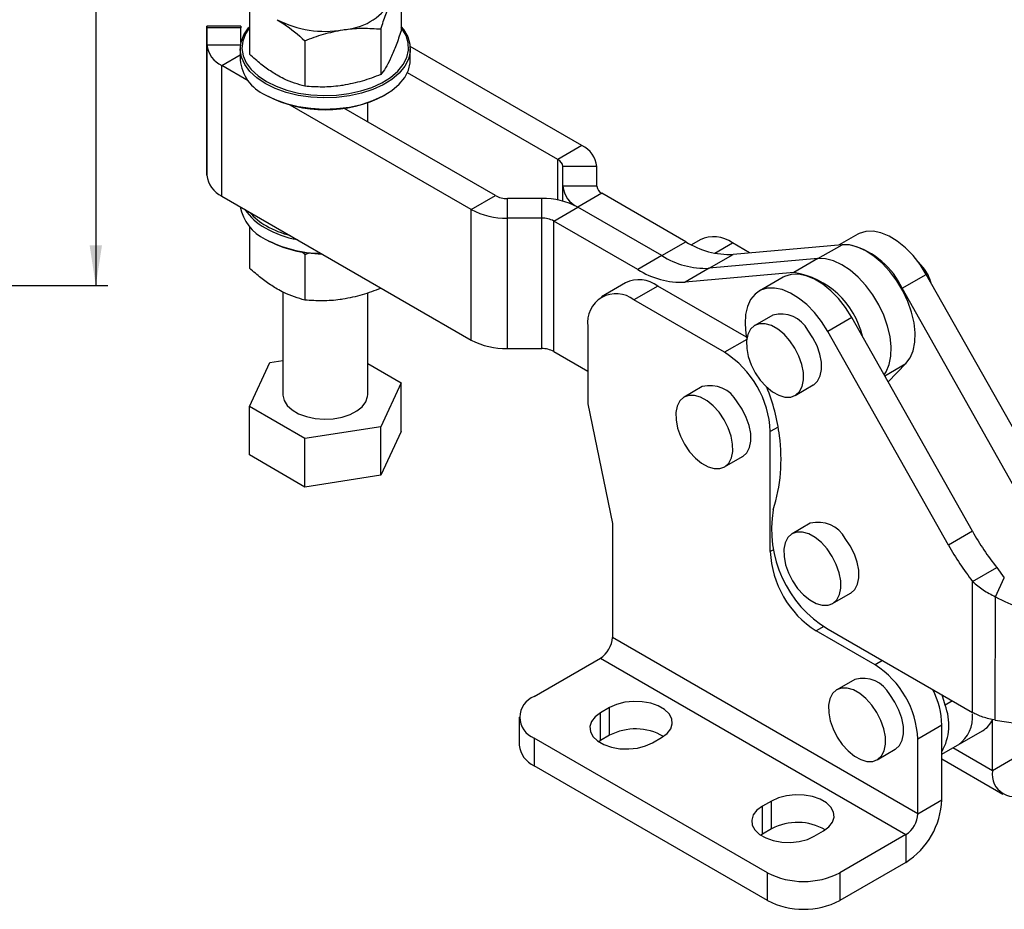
# Model space of a CAD drawing. Header units: millimetres. Extents: x 34 to 407, y 41 to 288.
# Tile 16 of 20: x 276 to 357, y 149 to 222. Entities that reach past the tile are written whole.
import ezdxf

# ---------------------------------------------------------------- set-up
doc = ezdxf.new("R2010")
doc.units = ezdxf.units.MM
doc.layers.add('FORMATO', color=179, linetype='Continuous')
doc.styles.add('SLDTEXTSTYLE0', font='TXT', dxfattribs={"width": 0.75})
doc.dimstyles.new('SLDDIMSTYLE0', dxfattribs={"dimtxt": 3.5, "dimasz": 3.302, "dimexe": 0, "dimexo": 0.0625, "dimgap": 0.875, "dimtad": 1, "dimdec": 1, "dimlfac": 0.5, "dimrnd": 1e-09, "dimzin": 12, "dimdsep": 46, "dimtxsty": 'SLDTEXTSTYLE0', "dimsah": 1, "dimcen": 0.09, "dimadec": 0, "dimazin": 3, "dimtfac": 1, "dimtdec": 1, "dimtofl": 0, "dimtmove": 0, "dimatfit": 3, "dimfxl": 0, "dimfrac": 2, "dimtolj": 1, "dimtzin": 12, "dimarcsym": 0})

# ---------------------------------------------------------------- blocks, each defined once
blk = doc.blocks.new('_D_3')
at = {"layer": 'FORMATO'}
for p, q in [((150.814, 270.299), (282.887, 270.299)), ((281.887, 270.299), (281.887, 199.879)), ((171.561, 199.879), (282.887, 199.879))]:
    blk.add_line(p, q, dxfattribs=at)
for points in [[(281.887, 270.299), (281.379, 266.997), (282.395, 266.997)], [(281.887, 199.879), (282.395, 203.181), (281.379, 203.181)]]:
    blk.add_solid(points, dxfattribs=at)
at = {"layer": 'FORMATO', "insert": (277.375, 228.721), "char_height": 3.5, "attachment_point": 1, "rotation": 90, "style": 'SLDTEXTSTYLE0'}
blk.add_mtext('35,2', dxfattribs=at)

msp = doc.modelspace()

# ---------------------------------------------------------------- linework, layer by layer
at = {"color": 7, "linetype": 'Continuous', "lineweight": 25}
for p, q in [((307.0238, 224.6128), (307.0238, 220.8571)), ((294.5319, 222.6806), (294.5318, 218.9249)), ((291.034, 220.9294), (291.0339, 211.3293)), ((293.834, 221.2253), (291.034, 221.2253)), ((293.834, 221.0969), (291.034, 221.0969)), ((291.034, 219.7111), (291.034, 221.0969)), ((293.834, 219.8797), (293.834, 221.0969)), ((305.3502, 221.007), (305.3502, 217.2513)), ((291.0338, 208.9679), (291.034, 219.7111)), ((299.1042, 220.041), (299.1042, 216.2852)), ((293.7778, 219.3684), (293.7778, 218.4539)), ((321.9064, 211.3994), (307.7698, 219.5606)), ((307.7778, 218.4536), (307.7778, 219.3681)), ((292.264, 207.2533), (292.2642, 217.9966)), ((294.4363, 216.7426), (292.2642, 217.9966)), ((319.9265, 210.2564), (307.5392, 217.4077)), ((295.8273, 215.5967), (295.9263, 215.5395)), ((304.2777, 213.3471), (304.2777, 214.9333)), ((305.6291, 215.5394), (305.7281, 215.5965)), ((312.7989, 206.1417), (297.8952, 214.7458)), ((314.7788, 207.2847), (302.3155, 214.4799)), ((321.9064, 211.3994), (319.9265, 210.2564)), ((291.0338, 210.3536), (291.0338, 208.9679)), ((320.3365, 208.0522), (320.3365, 209.6849)), ((323.1365, 209.6849), (320.3365, 209.6849)), ((320.3365, 206.8301), (320.3365, 209.6849)), ((323.1365, 208.0522), (323.1365, 209.6849)), ((323.1365, 208.0522), (320.3365, 208.0522)), ((292.264, 207.2533), (312.7987, 195.3984)), ((312.7989, 206.1417), (314.7788, 207.2847)), ((318.5968, 207.0479), (315.7687, 207.048)), ((315.7687, 205.4315), (315.7687, 207.048)), ((318.5968, 205.4315), (318.5968, 207.0479)), ((323.5466, 207.4807), (321.5667, 206.3377)), ((330.4598, 203.4896), (323.5466, 207.4807)), ((312.7987, 195.3984), (312.7989, 206.1417)), ((319.5868, 205.1947), (321.5667, 206.3377)), ((328.4799, 202.3467), (321.5667, 206.3377)), ((315.7685, 194.6882), (315.7687, 205.4315)), ((318.5968, 205.4315), (315.7687, 205.4315)), ((318.5966, 194.6882), (318.5968, 205.4315)), ((319.5866, 194.4515), (319.5868, 205.1947)), ((326.5, 201.2037), (319.5868, 205.1947)), ((294.5315, 204.7429), (294.5315, 201.3227)), ((295.8271, 203.7103), (295.9261, 203.6531)), ((328.4799, 202.3467), (330.4598, 203.4896)), ((331.6279, 203.6495), (330.9189, 203.2402)), ((344.6103, 204.112), (343.0731, 203.2246)), ((298.809, 202.6742), (299.1039, 202.4388)), ((335.7129, 202.5667), (334.2947, 203.3854)), ((343.3197, 203.2466), (334.3572, 202.4455)), ((341.3398, 202.1036), (343.3197, 203.2466)), ((299.1039, 202.4388), (299.5701, 202.6012)), ((299.1039, 202.4388), (299.1039, 198.683)), ((328.4799, 202.3467), (326.5, 201.2037)), ((332.3773, 201.3025), (334.3572, 202.4455)), ((341.3398, 202.1036), (332.3773, 201.3025)), ((341.3398, 202.1036), (339.3599, 200.9607)), ((332.3773, 201.3025), (330.3974, 200.1596)), ((339.3599, 200.9607), (330.3974, 200.1596)), ((338.4726, 200.5687), (336.4927, 199.4258)), ((348.2762, 199.6554), (350.2561, 200.7984)), ((360.1973, 183.1928), (350.2561, 200.7984)), ((305.3498, 199.6987), (305.3498, 199.6491)), ((325.4902, 200.1063), (323.5103, 198.9633)), ((328.157, 199.8422), (326.1771, 198.6992)), ((335.4627, 195.6248), (328.157, 199.8422)), ((358.2174, 182.0498), (348.2762, 199.6554)), ((297.2774, 199.3503), (297.2773, 190.904)), ((304.2773, 190.9039), (304.2774, 199.2756)), ((333.6451, 194.3881), (326.1771, 198.6992)), ((337.6301, 197.4555), (336.1452, 196.5983)), ((344.1184, 197.2552), (342.1385, 196.1122)), ((354.0596, 179.6496), (344.1184, 197.2552)), ((322.4054, 196.5212), (322.4054, 190.1332)), ((352.0797, 178.5066), (342.1385, 196.1122)), ((315.7685, 194.6882), (318.5966, 194.6882)), ((319.5866, 194.4515), (322.4054, 192.8241)), ((294.5313, 189.9378), (296.2049, 193.5436)), ((296.2049, 193.5436), (297.2773, 193.7095)), ((304.2773, 193.4553), (307.0232, 191.87)), ((347.1095, 191.958), (348.5859, 193.4522)), ((307.0232, 191.87), (305.3496, 188.2642)), ((307.0232, 187.869), (307.0232, 191.87)), ((331.8067, 191.562), (330.3218, 190.7048)), ((339.4699, 190.8391), (340.9548, 191.6963)), ((294.5312, 185.9368), (294.5313, 189.9378)), ((299.1036, 187.2981), (294.5313, 189.9378)), ((322.4054, 190.1332), (324.417, 180.3028)), ((305.3496, 188.2642), (299.1036, 187.2981)), ((305.3496, 184.2632), (305.3496, 188.2642)), ((299.1036, 183.2971), (299.1036, 187.2981)), ((307.0232, 187.869), (305.3496, 184.2632)), ((337.4168, 177.983), (337.4168, 187.8553)), ((299.1036, 183.2971), (294.5312, 185.9368)), ((333.6465, 184.9456), (335.1315, 185.8028)), ((305.3496, 184.2632), (299.1036, 183.2971)), ((324.417, 180.3028), (324.417, 170.9146)), ((340.7031, 180.3102), (339.2181, 179.453)), ((354.0596, 179.6496), (352.0797, 178.5066)), ((354.0727, 175.5218), (356.0526, 176.6648)), ((356.0526, 176.6648), (356.6791, 175.828)), ((354.0526, 164.7392), (354.0727, 175.5218)), ((355.9544, 174.2642), (356.6791, 175.828)), ((342.5429, 173.6938), (344.0278, 174.551)), ((355.9354, 164.1106), (355.9544, 174.2642)), ((346.0415, 168.6486), (341.1885, 171.4502)), ((342.1674, 171.6006), (354.0526, 164.7392)), ((349.5617, 156.3989), (324.417, 170.9146)), ((317.9823, 166.0568), (323.4271, 169.2)), ((323.4271, 169.2), (348.5718, 154.6843)), ((344.3791, 167.4632), (342.8942, 166.606)), ((351.8022, 165.341), (351.5632, 166.1763)), ((324.1903, 165.1407), (323.436, 164.7053)), ((323.436, 162.4189), (323.436, 164.7053)), ((324.1903, 162.8544), (324.1903, 165.1407)), ((316.7522, 164.3424), (316.7522, 162.0561)), ((355.6994, 159.9421), (355.6994, 164.1251)), ((355.9354, 164.1106), (359.4828, 163.5627)), ((351.5416, 163.6943), (349.5617, 162.5514)), ((351.5416, 157.5419), (351.5416, 163.6943)), ((351.5416, 161.2926), (354.8799, 163.2198)), ((337.1873, 151.5411), (317.9823, 162.6279)), ((317.9823, 162.6279), (317.9823, 160.3416)), ((323.436, 162.4189), (323.2897, 162.3283)), ((324.1903, 162.8544), (323.436, 162.4189)), ((327.7106, 162.2376), (328.4649, 162.6731)), ((349.5617, 156.3989), (349.5617, 162.5514)), ((346.2189, 160.8467), (347.7038, 161.704)), ((351.5416, 160.9217), (356.5694, 158.0192)), ((357.6793, 161.0851), (355.6994, 159.9421)), ((337.1873, 149.2548), (317.9823, 160.3416)), ((337.517, 157.4474), (336.7627, 157.0119)), ((337.517, 155.1611), (337.517, 157.4474)), ((349.5617, 156.3989), (351.5416, 157.5419)), ((336.7627, 154.7256), (336.7627, 157.0119)), ((337.517, 155.1611), (336.7627, 154.7256)), ((341.0373, 154.5442), (341.7916, 154.9797)), ((336.7627, 154.7256), (336.6164, 154.6349)), ((348.5718, 154.6843), (343.127, 151.5411)), ((348.5718, 154.6843), (348.5718, 152.3979)), ((348.5718, 152.3979), (343.127, 149.2548)), ((337.1873, 149.2548), (337.1873, 151.5411)), ((343.127, 151.5411), (343.127, 149.2548))]:
    msp.add_line(p, q, dxfattribs=at)
at = {"color": 8, "linetype": 'Continuous', "lineweight": 25}
for p, q in [((291.034, 219.7111), (293.803, 219.7111)), ((292.2642, 217.9966), (293.7778, 218.8704)), ((319.9264, 206.9232), (319.9265, 210.2564)), ((320.3365, 206.8301), (320.3365, 208.0522)), ((332.8397, 202.5455), (334.2947, 203.3854)), ((335.4802, 195.4474), (333.6451, 194.3881)), ((346.8361, 192.4421), (348.5859, 193.4522)), ((338.0634, 188.2286), (337.4168, 187.8553)), ((337.6249, 178.1031), (337.4168, 177.983)), ((341.8209, 171.8152), (341.1885, 171.4502)), ((346.6611, 169.0063), (346.0415, 168.6486)), ((352.4062, 165.6897), (351.8022, 165.341)), ((355.6994, 159.9421), (352.4508, 161.8175))]:
    msp.add_line(p, q, dxfattribs=at)
at = {"color": 7, "linetype": 'Continuous', "lineweight": 25, "flags": 128}
for points in [[(291.034, 221.0969), (291.034, 221.1648), (291.034, 221.208), (291.034, 221.2251), (291.034, 221.2152), (291.034, 221.1789), (291.034, 221.1174), (291.034, 221.0332), (291.034, 220.9294)], [(295.828, 216.5108), (295.1305, 216.9805), (294.5653, 217.5062), (294.1457, 218.0755), (293.8815, 218.6751), (293.7791, 219.2909), (293.8406, 219.9086), (294.0648, 220.5136), (294.4463, 221.0917), (294.5318, 221.1928)], [(293.834, 221.2253), (293.834, 221.2251), (293.834, 221.208), (293.834, 221.1647), (293.834, 221.0969)], [(294.5318, 221.1204), (294.199, 220.605), (293.9794, 220.0121), (293.919, 219.4068), (294.0195, 218.8033), (294.2783, 218.2156), (294.6895, 217.6577), (295.2434, 217.1426), (295.927, 216.6823)], [(307.0238, 221.1926), (307.219, 220.9503), (307.5618, 220.3641), (307.7457, 219.7546), (307.7662, 219.1361), (307.6229, 218.5229), (307.3192, 217.9296), (306.8622, 217.37), (306.2625, 216.8573), (305.5343, 216.4034), (304.6946, 216.0189), (303.7631, 215.713), (302.7616, 215.4928), (301.7136, 215.3634), (300.6437, 215.3279), (299.5769, 215.3871), (298.5383, 215.5396), (297.5521, 215.7818), (296.6416, 216.1081), (295.828, 216.5108)], [(295.927, 216.6823), (296.7243, 216.2876), (297.6167, 215.9678), (298.5831, 215.7305), (299.6009, 215.581), (300.6464, 215.523), (301.6949, 215.5578), (302.7219, 215.6846), (303.7034, 215.9005), (304.6163, 216.2002), (305.4392, 216.577), (306.1528, 217.0218), (306.7405, 217.5243), (307.1884, 218.0727), (307.486, 218.6541), (307.6264, 219.255), (307.6063, 219.8612), (307.4262, 220.4585), (307.0902, 221.033), (307.0238, 221.1201)], [(295.828, 215.5963), (296.6416, 215.1936), (297.5521, 214.8673), (298.5383, 214.6251), (299.5769, 214.4726), (300.6437, 214.4134), (301.7136, 214.4489), (302.7616, 214.5783), (303.7631, 214.7985), (304.6946, 215.1044), (305.5343, 215.4888), (306.2625, 215.9427), (306.8622, 216.4555), (307.3192, 217.0151), (307.6229, 217.6084), (307.7662, 218.2215), (307.7778, 218.4536)], [(291.0339, 211.3293), (291.0338, 211.21), (291.0338, 211.0798), (291.0338, 210.9437), (291.0338, 210.8068), (291.0338, 210.6745), (291.0338, 210.5518), (291.0338, 210.4434), (291.0338, 210.3536)], [(350.2561, 200.7984), (349.7443, 201.6082), (349.164, 202.3492), (348.5322, 202.9995), (347.8674, 203.5401), (347.1892, 203.9551), (346.5175, 204.2323), (345.8721, 204.3636), (345.2717, 204.3451), (344.7342, 204.1774), (344.6103, 204.112)], [(348.5859, 193.4522), (348.9394, 193.9241), (349.1886, 194.5155), (349.3264, 195.2094), (349.3488, 195.9857), (349.2551, 196.8219), (349.0481, 197.694), (348.7337, 198.5767), (348.321, 199.4445), (347.8219, 200.2724), (347.2509, 201.0365), (346.6244, 201.7146), (345.9606, 202.2872), (345.2786, 202.7377), (344.5981, 203.0532), (343.9388, 203.2245), (343.3197, 203.2466)], [(346.7905, 192.523), (346.9595, 192.7811), (347.2087, 193.3726), (347.3465, 194.0664), (347.3689, 194.8427), (347.2752, 195.679), (347.0682, 196.551), (346.7538, 197.4337), (346.3411, 198.3016), (345.842, 199.1295), (345.271, 199.8935), (344.6445, 200.5716), (343.9807, 201.1442), (343.2987, 201.5947), (342.6182, 201.9102), (341.9589, 202.0815), (341.3398, 202.1036)], [(346.7905, 192.523), (346.9595, 192.7811), (347.2087, 193.3726), (347.3465, 194.0664), (347.3689, 194.8427), (347.2752, 195.679), (347.0682, 196.551), (346.7538, 197.4337), (346.3411, 198.3016), (345.842, 199.1295), (345.271, 199.8935), (344.6445, 200.5716), (343.9807, 201.1442), (343.2987, 201.5947), (342.6182, 201.9102), (341.9589, 202.0815), (341.3398, 202.1036)], [(350.0036, 201.3762), (349.6104, 201.7984), (349.5996, 201.8081)], [(344.1184, 197.2552), (343.6066, 198.065), (343.0263, 198.806), (342.3945, 199.4563), (341.7297, 199.9969), (341.0516, 200.4119), (340.3799, 200.6891), (339.7344, 200.8204), (339.134, 200.8019), (338.5965, 200.6342), (338.4726, 200.5687)], [(342.1385, 196.1122), (341.6267, 196.9221), (341.0464, 197.663), (340.4146, 198.3133), (339.7498, 198.8539), (339.0717, 199.2689), (338.4, 199.5461), (337.7545, 199.6774), (337.1541, 199.6589), (336.6166, 199.4912), (336.1576, 199.1792), (335.7906, 198.7321), (335.5264, 198.1629), (335.3729, 197.4884), (335.3343, 196.7284), (335.412, 195.9053), (335.4883, 195.5029)], [(339.0218, 195.3426), (338.5434, 195.8725), (338.028, 196.2944), (337.5016, 196.5872), (336.9906, 196.7361), (336.5205, 196.7337), (336.1149, 196.5802), (335.7942, 196.2831), (335.5745, 195.8575), (335.4668, 195.3246), (335.4764, 194.7112), (335.6029, 194.048), (335.84, 193.3683), (336.1757, 192.7061), (336.5933, 192.0948), (337.0717, 191.5648), (337.5871, 191.1429), (338.1135, 190.8502), (338.6245, 190.7012), (339.0946, 190.7036), (339.5002, 190.8572), (339.8208, 191.1542), (340.0406, 191.5799), (340.1483, 192.1128), (340.1387, 192.7262), (340.0122, 193.3894), (339.7751, 194.0691), (339.4394, 194.7312), (339.0218, 195.3426)], [(340.9548, 191.6963), (340.9851, 191.7144), (341.3058, 192.0115), (341.5255, 192.4371), (341.6332, 192.97), (341.6236, 193.5834), (341.4971, 194.2466), (341.26, 194.9263), (340.9243, 195.5884), (340.5067, 196.1998)], [(297.2773, 190.904), (297.2785, 190.8493), (297.3807, 190.4163), (297.6417, 190.0062), (298.0493, 189.6381), (298.5845, 189.3291), (299.2222, 189.0938), (299.9326, 188.9431), (300.6825, 188.8841), (301.4368, 188.9196), (302.1603, 189.0478), (302.8191, 189.2628), (303.3825, 189.5546), (303.824, 189.9095), (304.1231, 190.3108), (304.2657, 190.7399), (304.2773, 190.9039)], [(333.1984, 189.4491), (332.72, 189.979), (332.2047, 190.401), (331.6783, 190.6937), (331.1672, 190.8427), (330.6971, 190.8403), (330.2916, 190.6867), (329.9709, 190.3897), (329.7512, 189.964), (329.6434, 189.4311), (329.653, 188.8177), (329.7795, 188.1545), (330.0166, 187.4748), (330.3523, 186.8127), (330.7699, 186.2013), (331.2483, 185.6714), (331.7637, 185.2495), (332.2901, 184.9567), (332.8011, 184.8078), (333.2712, 184.8101), (333.6768, 184.9637), (333.9975, 185.2608), (334.2172, 185.6864), (334.3249, 186.2193), (334.3153, 186.8327), (334.1888, 187.4959), (333.9517, 188.1756), (333.616, 188.8377), (333.1984, 189.4491)], [(335.1315, 185.8028), (335.1617, 185.8209), (335.4824, 186.118), (335.7021, 186.5436), (335.8099, 187.0765), (335.8002, 187.6899), (335.6737, 188.3531), (335.4367, 189.0328), (335.1009, 189.695), (334.6834, 190.3063)], [(342.0948, 178.1973), (341.6163, 178.7272), (341.101, 179.1492), (340.5746, 179.4419), (340.0635, 179.5908), (339.5934, 179.5885), (339.1879, 179.4349), (338.8672, 179.1379), (338.6475, 178.7122), (338.5397, 178.1793), (338.5494, 177.5659), (338.6759, 176.9027), (338.9129, 176.223), (339.2487, 175.5609), (339.6662, 174.9495), (340.1447, 174.4196), (340.66, 173.9977), (341.1864, 173.7049), (341.6975, 173.556), (342.1676, 173.5583), (342.5731, 173.7119), (342.8938, 174.009), (343.1135, 174.4346), (343.2213, 174.9675), (343.2116, 175.5809), (343.0851, 176.2441), (342.8481, 176.9238), (342.5123, 177.5859), (342.0948, 178.1973)], [(344.0278, 174.551), (344.058, 174.5691), (344.3787, 174.8662), (344.5984, 175.2918), (344.7062, 175.8247), (344.6966, 176.4381), (344.5701, 177.1013), (344.333, 177.781), (343.9973, 178.4432), (343.5797, 179.0545)], [(345.7708, 165.3502), (345.2924, 165.8802), (344.777, 166.3021), (344.2506, 166.5949), (343.7396, 166.7438), (343.2695, 166.7414), (342.8639, 166.5878), (342.5432, 166.2908), (342.3235, 165.8651), (342.2158, 165.3323), (342.2254, 164.7188), (342.3519, 164.0556), (342.589, 163.3759), (342.9247, 162.7138), (343.3423, 162.1025), (343.8207, 161.5725), (344.336, 161.1506), (344.8624, 160.8578), (345.3735, 160.7089), (345.8436, 160.7113), (346.2491, 160.8648), (346.5698, 161.1619), (346.7896, 161.5875), (346.8973, 162.1204), (346.8877, 162.7339), (346.7612, 163.3971), (346.5241, 164.0768), (346.1884, 164.7389), (345.7708, 165.3502)], [(347.7038, 161.704), (347.7341, 161.7221), (348.0548, 162.0191), (348.2745, 162.4448), (348.3822, 162.9777), (348.3726, 163.5911), (348.2461, 164.2543), (348.009, 164.934), (347.6733, 165.5961), (347.2557, 166.2075)], [(328.4649, 162.6731), (328.9143, 163.0042), (329.2133, 163.3878), (329.3447, 163.8015), (329.3007, 164.2214), (329.0839, 164.623), (328.7069, 164.983), (328.1917, 165.2805), (327.5681, 165.4981), (326.8724, 165.6232), (326.1451, 165.6486), (325.4284, 165.5728), (324.7639, 165.4002), (324.1903, 165.1407)], [(323.436, 164.7053), (322.9866, 164.3741), (322.6875, 163.9905), (322.5562, 163.5768), (322.6002, 163.1569), (322.817, 162.7553), (323.1939, 162.3953), (323.7092, 162.0979), (324.3327, 161.8802), (325.0284, 161.7551), (325.7558, 161.7297), (326.4725, 161.8055), (327.137, 161.9782), (327.7106, 162.2376)], [(341.7916, 154.9797), (342.241, 155.3109), (342.54, 155.6944), (342.6714, 156.1082), (342.6274, 156.5281), (342.4106, 156.9297), (342.0336, 157.2897), (341.5184, 157.5871), (340.8948, 157.8047), (340.1991, 157.9299), (339.4718, 157.9553), (338.7551, 157.8795), (338.0906, 157.7068), (337.517, 157.4474)], [(336.7627, 157.0119), (336.3133, 156.6808), (336.0142, 156.2972), (335.8829, 155.8834), (335.9269, 155.4636), (336.1437, 155.062), (336.5206, 154.702), (337.0359, 154.4045), (337.6594, 154.1869), (338.3551, 154.0618), (339.0825, 154.0364), (339.7992, 154.1122), (340.4637, 154.2848), (341.0373, 154.5442)]]:
    msp.add_lwpolyline(points, dxfattribs=at)
at = {"color": 7, "linetype": 'Continuous', "lineweight": 25}
for centre, radius, start, end in [((301.9211, 226.0353), 5.1121, 273.43308, 326.561543), ((300.7685, 229.4039), 8.5962, 242.641732, 279.770508), ((293.136, 219.9207), 2.1124, 185.694635, 245.623822), ((297.2133, 218.7545), 3.4487, 185.001681, 246.316151), ((300.7778, 224.8267), 10.4781, 242.422333, 297.580296), ((321.0346, 209.4753), 2.1124, 5.694362, 65.624191), ((319.6359, 209.615), 0.7041, 5.694669, 65.623979), ((293.1358, 209.1775), 2.1124, 185.69456, 245.623993), ((322.4385, 208.2618), 2.1124, 185.694755, 245.623805), ((323.8372, 208.1221), 0.7041, 185.694465, 245.624083), ((315.7284, 209.0676), 2.0201, 241.958837, 271.143096), ((318.7178, 200.9891), 6.0601, 61.958424, 91.143551), ((297.3961, 207.0268), 3.669, 190.2333, 244.694066), ((297.9834, 208.6329), 4.5514, 212.97516, 241.73088), ((298.1936, 208.9366), 4.7206, 219.52838, 241.301822), ((315.6478, 211.4905), 6.0602, 241.958753, 271.143225), ((318.6372, 203.4119), 2.02, 61.958389, 91.143591), ((300.1132, 212.3222), 8.8103, 240.894975, 259.319288), ((300.0038, 212.0721), 8.3406, 240.737232, 255.35457), ((300.5476, 212.5625), 10.0323, 241.93544, 269.409367), ((300.524, 212.2085), 9.7127, 241.749894, 269.886486), ((334.0792, 209.2038), 6.764, 237.649755, 272.355997), ((332.7405, 201.2873), 2.6111, 53.470335, 115.2191), ((342.3776, 196.9353), 6.4955, 24.756696, 74.239241), ((332.0993, 208.0609), 6.764, 237.649755, 272.355997), ((330.1194, 206.9179), 6.764, 237.649755, 272.355997), ((347.0874, 199.0769), 3.7137, 15.600106, 38.25461), ((326.6028, 197.744), 2.6111, 53.470335, 115.2191), ((338.2486, 194.1211), 6.9292, 13.197144, 80.771396), ((324.7163, 196.8742), 2.3377, 51.325726, 188.684977), ((338.2789, 195.0191), 2.5213, 27.922897, 104.912319), ((315.6476, 200.7471), 6.0601, 241.958552, 271.143471), ((318.6369, 192.6685), 2.0201, 61.958855, 91.143125), ((329.2626, 187.5026), 8.1618, 2.476254, 57.523746), ((332.4556, 189.1256), 2.5213, 27.92287, 104.912346), ((322.4442, 185.5664), 15.841, 7.01776, 22.049345), ((324.3714, 185.5892), 13.9271, 342.601418, 7.893191), ((347.0729, 179.7961), 9.5515, 170.182401, 239.096966), ((341.3519, 177.8738), 2.5213, 27.922883, 104.912333), ((374.8465, 191.3719), 23.8644, 209.419925, 218.044943), ((372.8666, 190.229), 23.8644, 209.419925, 218.044943), ((345.571, 178.3356), 8.1618, 182.47636, 237.523644), ((364.3064, 189.797), 17.6358, 241.73271, 256.477929), ((322.2677, 171.0124), 2.1515, 302.60509, 357.394725), ((341.9188, 162.2036), 7.6508, 2.605514, 57.394467), ((345.0279, 165.0268), 2.5213, 27.922647, 104.912427), ((344.5525, 163.4776), 6.9925, 1.776177, 26.671624), ((318.633, 164.3424), 1.8338, 110.783435, 249.216565), ((347.6503, 163.697), 4.4656, 330.622424, 21.601377), ((351.2259, 164.3775), 2.8454, 306.041334, 5.092676), ((353.7928, 165.0287), 2.1104, 301.004107, 335.542952), ((326.319, 158.821), 4.5606, 59.82668, 117.823181), ((318.8541, 162.2657), 2.1123, 185.694771, 245.625367), ((357.5099, 159.6484), 1.8342, 170.785984, 309.203318), ((345.0937, 157.8353), 6.4546, 302.605462, 357.39452), ((339.6457, 151.1277), 4.5606, 59.826697, 117.823161), ((347.4124, 156.4967), 2.1515, 302.60509, 357.394725), ((340.1572, 157.2729), 6.4555, 242.609667, 297.390339), ((340.1572, 154.9866), 6.4555, 242.609667, 297.390339)]:
    msp.add_arc(centre, radius, start, end, dxfattribs=at)
for points, knots in [([(305.3502, 221.007), (305.4861, 221.414), (305.7604, 222.2353), (306.044, 222.8887), (306.187, 223.2183)], [0, 0, 0, 0, 0.4954577, 1, 1, 1, 1]), ([(296.8181, 221.7692), (297.0026, 221.6579), (297.7762, 221.1912), (298.5302, 220.5382), (299.1042, 220.041)], [0, 0, 0, 0, 0.2385526, 1, 1, 1, 1]), ([(299.1042, 220.041), (299.6114, 220.2336), (300.6351, 220.6223), (301.6933, 220.8284), (302.2272, 220.9324)], [0, 0, 0, 0, 0.495458, 1, 1, 1, 1]), ([(302.2272, 220.9324), (302.3012, 220.9434), (302.8618, 221.0264), (303.9187, 221.1007), (304.8702, 221.0384), (305.3502, 221.007)], [0, 0, 0, 0, 0.0700477, 0.5307624, 1, 1, 1, 1]), ([(307.0238, 220.8571), (306.8879, 220.4501), (306.6136, 219.6288), (306.33, 218.9754), (306.187, 218.6458)], [0, 0, 0, 0, 0.4954578, 1, 1, 1, 1]), ([(296.818, 217.1966), (296.5182, 217.3833), (295.9141, 217.7593), (295.1521, 218.3707), (294.6953, 218.7788), (294.5318, 218.9249)], [0, 0, 0, 0, 0.387516, 0.7807773, 1, 1, 1, 1]), ([(306.187, 218.6458), (306.1671, 218.6035), (306.0169, 218.2836), (305.7337, 217.7626), (305.4788, 217.4228), (305.3502, 217.2513)], [0, 0, 0, 0, 0.0700469, 0.5307626, 1, 1, 1, 1]), ([(305.3502, 217.2513), (304.843, 217.0587), (303.8193, 216.67), (302.7611, 216.4638), (302.2272, 216.3598)], [0, 0, 0, 0, 0.4954582, 1, 1, 1, 1]), ([(299.1042, 216.2852), (298.5301, 216.4508), (297.7762, 216.6682), (297.0025, 217.0949), (296.818, 217.1966)], [0, 0, 0, 0, 0.7614495, 1, 1, 1, 1]), ([(302.2272, 216.3598), (302.1532, 216.3489), (301.5926, 216.2659), (300.5357, 216.1916), (299.5842, 216.2538), (299.1042, 216.2852)], [0, 0, 0, 0, 0.0700476, 0.5307623, 1, 1, 1, 1]), ([(296.8177, 199.5945), (296.5178, 199.7811), (295.9137, 200.1572), (295.1518, 200.7686), (294.695, 201.1767), (294.5315, 201.3227)], [0, 0, 0, 0, 0.3875153, 0.7807762, 1, 1, 1, 1]), ([(299.1039, 198.683), (298.5298, 198.8486), (297.7758, 199.0661), (297.0022, 199.4927), (296.8177, 199.5945)], [0, 0, 0, 0, 0.7614494, 1, 1, 1, 1]), ([(305.3498, 199.6491), (304.8427, 199.4565), (303.819, 199.0678), (302.7608, 198.8617), (302.2268, 198.7577)], [0, 0, 0, 0, 0.4954579, 1, 1, 1, 1]), ([(302.2268, 198.7577), (302.1529, 198.7467), (301.5923, 198.6637), (300.5353, 198.5894), (299.5839, 198.6516), (299.1039, 198.683)], [0, 0, 0, 0, 0.0700469, 0.5307627, 1, 1, 1, 1]), ([(354.0727, 175.5218), (354.3505, 175.2764), (354.9062, 174.7856), (355.605, 174.438), (355.9544, 174.2642)], [0, 0, 0, 0, 0.5000002, 1, 1, 1, 1]), ([(355.9354, 164.1106), (355.5858, 164.1795), (354.8866, 164.3175), (354.3306, 164.5986), (354.0526, 164.7392)], [0, 0, 0, 0, 0.4999999, 1, 1, 1, 1])]:
    msp.add_open_spline(points, degree=3, knots=knots, dxfattribs=at)

# ---------------------------------------------------------------- dimensions: what is measured, and where the dimension line sits
at = {"layer": 'FORMATO'}
dim = msp.add_linear_dim(base=(281.8868, 199.879), p1=(149.814, 270.2994), p2=(170.561, 199.879), angle=90, dimstyle='SLDDIMSTYLE0', dxfattribs=at)
dim.commit()
dim.dimension.update_dxf_attribs({"geometry": '_D_3', "text_midpoint": (281.8868, 233.247), "dimtype": 160})

doc.saveas('drawing.dxf')
